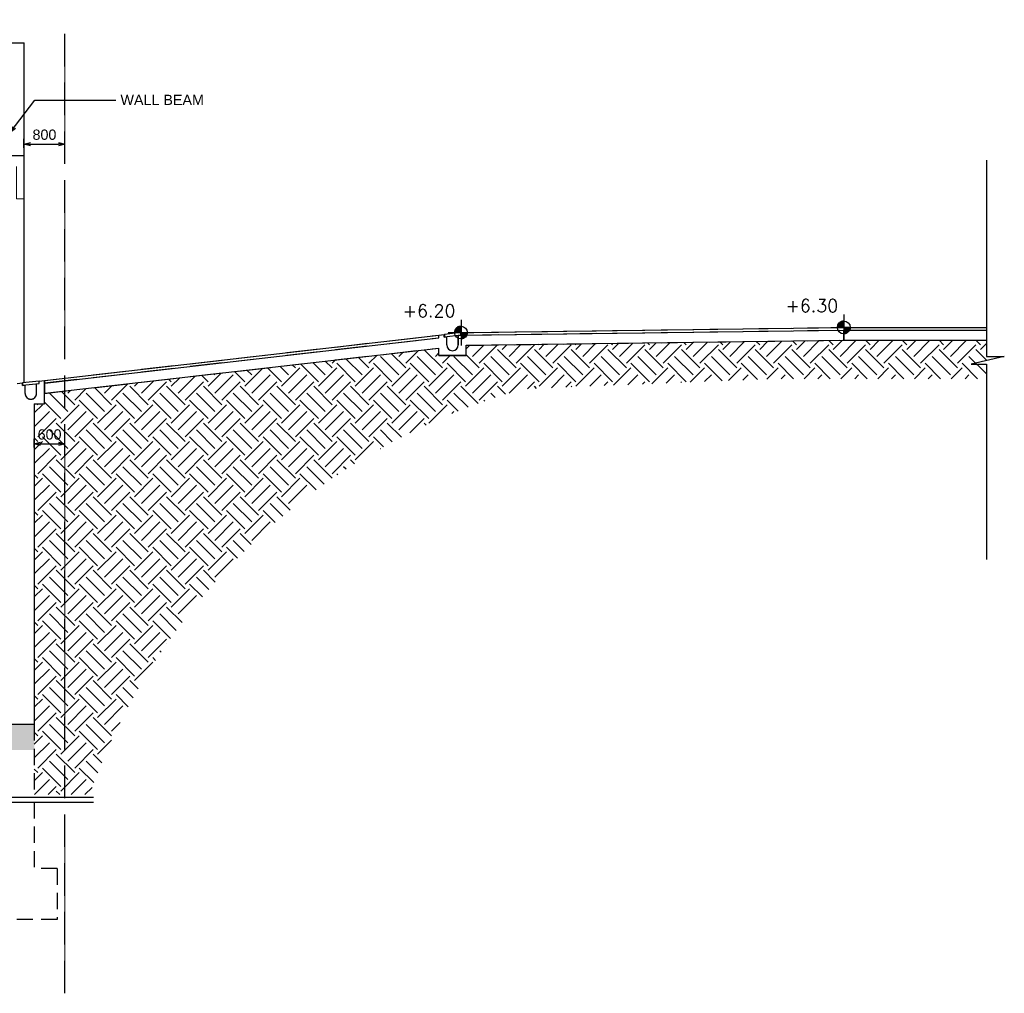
# Model space of a CAD drawing. Header units: millimetres. Extents: x 113048 to 489828, y -130780 to 23393.
# Tile 55 of 98: x 216591 to 235823, y -70664 to -51654. Entities that reach past the tile are written whole.
import ezdxf

# ---------------------------------------------------------------- set-up
doc = ezdxf.new("R2010")
doc.units = ezdxf.units.MM
doc.header["$LTSCALE"] = 100
for name, pattern in [('Center', [40, 10, -5, 20, -5]), ('Hidden', [9.525, 6.35, -3.175]), ('PHANTOM', [63.5, 31.75, -6.35, 6.35, -6.35, 6.35, -6.35])]:
    doc.linetypes.add(name, pattern=pattern)
for name, color, linetype in [('+C-160', 160, 'Hidden'), ('DLN030_2', 1, 'Continuous'), ('DLN040__', 7, 'Continuous'), ('DLN280__', 3, 'Continuous'), ('HATCH', 8, 'Continuous'), ('INTWALL', 7, 'Continuous'), ('LEVEL', 7, 'Continuous'), ('METAL', 6, 'Continuous')]:
    doc.layers.add(name, color=color, linetype=linetype)
doc.layers.add('A-ANNO-NPLT', color=5, linetype='Center', lineweight=9)
doc.styles.add('romans', font='romans.shx')
doc.styles.add('Swis721tBT', font='swissl.ttf')
doc.styles.add('SWISS MD BT', font='swiss.ttf')
doc.dimstyles.new('INTDIM', dxfattribs={"dimtxt": 200, "dimasz": 125, "dimexe": 100, "dimexo": 150, "dimgap": 80, "dimtad": 1, "dimdec": 0, "dimzin": 9, "dimdsep": 46, "dimtxsty": 'Swis721tBT', "dimblk": 'OPEN30', "dimcen": -125, "dimclrd": 256, "dimclre": 256, "dimclrt": 2, "dimaunit": 1, "dimadec": 1, "dimazin": 0, "dimtfac": 0.444444, "dimtdec": 0, "dimtix": 1, "dimtmove": 2, "dimatfit": 3, "dimldrblk": 'OPEN30', "dimfxl": 0, "dimtolj": 1, "dimlwd": -1, "dimlwe": -1, "dimarcsym": 0})

# ---------------------------------------------------------------- blocks, each defined once
blk = doc.blocks.new('_Open30')
at = {"color": 0, "linetype": 'ByBlock', "lineweight": -2}
for p, q in [((-1, 0.27), (0, 0)), ((0, 0), (-1, -0.27)), ((0, 0), (-1, 0))]:
    blk.add_line(p, q, dxfattribs=at)
blk = doc.blocks.new('*D170')
at = {"layer": 'Defpoints', "color": 0}
for p in [(217475, -54083), (216675, -54304), (217475, -54304)]:
    blk.add_point(p, dxfattribs=at)
at = {"layer": 'DLN030_2'}
for p, q in [((216675, -54154), (216675, -53983)), ((217475, -54154), (217475, -53983)), ((216800, -54083), (217350, -54083))]:
    blk.add_line(p, q, dxfattribs=at)
at = {"layer": 'DLN030_2', "xscale": 125, "yscale": 125, "zscale": 125, "rotation": 180}
blk.add_blockref('_Open30', (216675, -54083), dxfattribs=at)
at = {"layer": 'DLN030_2', "xscale": 125, "yscale": 125, "zscale": 125}
blk.add_blockref('_Open30', (217475, -54083), dxfattribs=at)
at = {"layer": 'DLN030_2', "color": 2, "insert": (217075, -53901), "char_height": 200, "attachment_point": 5, "style": 'Swis721tBT'}
blk.add_mtext('\\A1;800', dxfattribs=at)
blk = doc.blocks.new('*D169')
at = {"layer": 'Defpoints', "color": 0}
for p in [(217475, -59936), (216875, -60156), (217475, -60156)]:
    blk.add_point(p, dxfattribs=at)
at = {"layer": 'DLN030_2'}
for p, q in [((216875, -60006), (216875, -59836)), ((217000, -59936), (217350, -59936)), ((217475, -60006), (217475, -59836))]:
    blk.add_line(p, q, dxfattribs=at)
at = {"layer": 'DLN030_2', "xscale": 125, "yscale": 125, "zscale": 125, "rotation": 180}
blk.add_blockref('_Open30', (216875, -59936), dxfattribs=at)
at = {"layer": 'DLN030_2', "xscale": 125, "yscale": 125, "zscale": 125}
blk.add_blockref('_Open30', (217475, -59936), dxfattribs=at)
at = {"layer": 'DLN030_2', "color": 2, "insert": (217175, -59753), "char_height": 200, "attachment_point": 5, "style": 'Swis721tBT'}
blk.add_mtext('\\A1;600', dxfattribs=at)
blk = doc.blocks.new('*X4')
at = {"color": 0}
for p, q in [((45956, 42700), (46156, 42700)), ((45956, 42694), (46156, 42694)), ((45957, 42688), (46156, 42688)), ((45957, 42681), (46156, 42681)), ((45958, 42675), (46156, 42675)), ((45959, 42669), (46156, 42669)), ((45960, 42662), (46156, 42662)), ((45962, 42656), (46156, 42656)), ((45964, 42650), (46156, 42650)), ((45965, 42644), (46156, 42644)), ((45968, 42638), (46156, 42638)), ((45970, 42631), (46156, 42631)), ((45973, 42625), (46156, 42625)), ((45975, 42619), (46156, 42619)), ((45978, 42612), (46156, 42612)), ((45982, 42606), (46156, 42606)), ((45986, 42600), (46156, 42600)), ((45990, 42594), (46156, 42594)), ((45994, 42588), (46156, 42588)), ((45999, 42581), (46156, 42581)), ((46004, 42575), (46156, 42575)), ((46009, 42569), (46156, 42569)), ((46015, 42562), (46156, 42562)), ((46022, 42556), (46156, 42556)), ((46029, 42550), (46156, 42550)), ((46037, 42544), (46156, 42544)), ((46047, 42538), (46156, 42538)), ((46057, 42531), (46156, 42531)), ((46069, 42525), (46156, 42525)), ((46083, 42519), (46156, 42519)), ((46102, 42512), (46156, 42512)), ((46133, 42506), (46156, 42506))]:
    blk.add_line(p, q, dxfattribs=at)
blk = doc.blocks.new('*X3')
at = {"color": 0}
for p, q in [((46156, 42900), (46200, 42900)), ((46156, 42894), (46222, 42894)), ((46156, 42888), (46238, 42888)), ((46156, 42881), (46250, 42881)), ((46156, 42875), (46261, 42875)), ((46156, 42869), (46271, 42869)), ((46156, 42862), (46279, 42862)), ((46156, 42856), (46287, 42856)), ((46156, 42850), (46294, 42850)), ((46156, 42844), (46300, 42844)), ((46156, 42838), (46306, 42838)), ((46156, 42831), (46311, 42831)), ((46156, 42825), (46316, 42825)), ((46156, 42819), (46320, 42819)), ((46156, 42812), (46324, 42812)), ((46156, 42806), (46328, 42806)), ((46156, 42800), (46332, 42800)), ((46156, 42794), (46335, 42794)), ((46156, 42788), (46338, 42788)), ((46156, 42781), (46341, 42781)), ((46156, 42775), (46343, 42775)), ((46156, 42769), (46345, 42769)), ((46156, 42762), (46347, 42762)), ((46156, 42756), (46349, 42756)), ((46156, 42750), (46351, 42750)), ((46156, 42744), (46352, 42744)), ((46156, 42738), (46353, 42738)), ((46156, 42731), (46354, 42731)), ((46156, 42725), (46355, 42725)), ((46156, 42719), (46355, 42719)), ((46156, 42712), (46356, 42712)), ((46156, 42706), (46356, 42706))]:
    blk.add_line(p, q, dxfattribs=at)
blk = doc.blocks.new('ELFIN')
at = {"layer": 'LEVEL'}
for p, q in [((0, 0.5), (0, 0)), ((0, 0), (-0.5, 0)), ((0, 0), (0, -0.5)), ((0.5, 0), (0, 0))]:
    blk.add_line(p, q, dxfattribs=at)
for start, end in [(90, 180), (180, 270), (0, 90), (270, 0)]:
    blk.add_arc((0, 0), 0.25, start, end, dxfattribs=at)
at = {"layer": 'LEVEL', "xscale": 0.00125, "yscale": 0.00125, "zscale": 0.00125}
for name in ['*X3', '*X4']:
    blk.add_blockref(name, (-57.695, -53.381), dxfattribs=at)
at = {"layer": 'LEVEL', "style": 'romans'}
blk.add_attdef('ELFIN', (0.254, 0.347), '', height=0.5, dxfattribs=at)
blk = doc.blocks.new('A$C713849A3')
at = {"layer": '+C-160'}
for p, q in [((-40705, 27116, -1), (-40705, 46125, -1)), ((-42105, 45676, -1), (-41505, 45676, -1)), ((-41505, 43476, -1), (-41505, 45676, -1)), ((-46255, 43476, -1), (-41505, 43476, -2)), ((-41505, 39036, -1), (-41505, 43476, -1)), ((-32970, 40016, -1), (-32870, 40018, -1)), ((-32970, 39966, -1), (-32970, 40016, -1)), ((-32870, 40018, -1), (-25494, 40116, -1)), ((-32870, 39968, -1), (-25493, 40066, -1)), ((-32870, 39968, -1), (-32870, 40018, -1)), ((-25494, 40116, -1), (-22706, 40116, -1)), ((-25493, 40066, -1), (-22706, 40066, -1)), ((-25492, 39866, -1), (-25493, 40066, -1)), ((-41102, 39082, -1), (-33400, 39967, -1)), ((-41102, 39032, -1), (-33400, 39916, -1)), ((-33400, 39967, -1), (-33300, 39978, -1)), ((-33400, 39916, -1), (-33400, 39967, -1)), ((-33300, 39928, -1), (-33300, 39978, -1)), ((-33300, 39928, -1), (-33247, 39934, -1)), ((-33247, 39774, -1), (-33247, 39934, -1)), ((-33022, 39960, -1), (-32970, 39966, -1)), ((-33022, 39774, -1), (-33022, 39960, -1)), ((-32870, 39767, -1), (-25492, 39866, -1)), ((-25492, 39866, -1), (-22706, 39866, -1)), ((-41102, 38830, -1), (-33400, 39715, -1)), ((-33400, 39572, -1), (-33400, 39715, -1)), ((-32870, 39572, -1), (-32870, 39767, -1)), ((-33400, 39572, -1), (-32870, 39572, -1)), ((-41207, 39070, -1), (-41107, 39082, -1)), ((-41207, 39020, -1), (-41207, 39070, -1)), ((-41107, 38626, -1), (-41107, 39082, -1)), ((-41102, 39032, -1), (-41102, 39082, -1)), ((-41637, 39021, -1), (-41537, 39032, -1)), ((-41537, 38982, -1), (-41537, 39032, -1)), ((-41537, 38982, -1), (-41484, 38988, -1)), ((-41484, 38828, -1), (-41484, 38988, -1)), ((-41259, 39014, -1), (-41207, 39020, -1)), ((-41259, 38828, -1), (-41259, 39014, -1)), ((-41102, 38830, -1), (-41102, 39032, -1)), ((-41305, 38626, -1), (-41305, 32366, -1)), ((-41305, 38626, -1), (-41107, 38626, -1)), ((-41305, 32366, -1), (-42084, 32366, -2))]:
    blk.add_line(p, q, dxfattribs=at)
at = {"layer": '+C-160', "ltscale": 0.5}
for p, q in [((-41305, 32366, -1), (-41305, 30946, -1)), ((-41305, 30846, -1), (-41305, 29554, -1)), ((-40855, 29554, -1), (-41305, 29554, -1)), ((-40855, 29554, -1), (-40855, 28554, -1)), ((-40855, 28554, -1), (-42555, 28554, -1))]:
    blk.add_line(p, q, dxfattribs=at)
at = {"layer": '+C-160', "lineweight": 18, "elevation": -2}
blk.add_lwpolyline([(-41505, 42626), (-41655, 42626), (-41655, 43476), (-41505, 43476)], close=True, dxfattribs=at)
at = {"layer": '+C-160', "elevation": -1}
for points in [[(-33295, 39934), (-32975, 39970), (-32975, 40016), (-33295, 39979)], [(-41532, 38987), (-41212, 39024), (-41212, 39069), (-41532, 39033)]]:
    blk.add_lwpolyline(points, close=True, dxfattribs=at)
at = {"layer": '+C-160'}
blk.add_arc((-41372, 38828, -1), 112, 180, 0, dxfattribs=at)

msp = doc.modelspace()

# ---------------------------------------------------------------- hatches: boundary and pattern name
at = {"layer": 'HATCH'}
h = msp.add_hatch(dxfattribs=at)
h.set_pattern_fill('EARTH', color=256, scale=80, angle=45)
h.set_pattern_definition([(45, (132172.5, 4139), (3e-09, 718.4205), [508, -508]), (45, (132037.8, 4273.7), (3e-09, 718.4205), [508, -508]), (45, (131903.1, 4408.4), (3e-09, 718.4205), [508, -508]), (135, (131903.1, 4498.2), (-718.4205, 3e-09), [508, -508]), (135, (132037.8, 4632.9), (-718.4205, 3e-09), [508, -508]), (135, (132172.5, 4767.6), (-718.4205, 3e-09), [508, -508])])
edge = h.paths.add_edge_path()
edge.add_line((216875.5, -59153.6), (217074.1, -59153.6))
edge.add_line((217074.1, -59153.6), (217074.1, -58949.9))
edge.add_line((217074.1, -58949.9), (224781, -58064.6))
edge.add_line((224781, -58064.6), (224781, -58207.5))
edge.add_line((224781, -58207.5), (225311, -58207.5))
edge.add_line((225311, -58207.5), (225311, -58012.2))
edge.add_line((225311, -58012.2), (232689, -57913.5))
edge.add_line((232689, -57913.5), (235475.1, -57913.5))
edge.add_line((235475.1, -57913.5), (235473, -58663.5))
edge.add_line((235473, -58663.5), (231408.1, -58663.4))
edge.add_line((231408.1, -58663.4), (228082.5, -58796.4))
edge.add_line((228082.5, -58796.4), (226433, -58862.4))
edge.add_arc((229853, -71021.1), 12630.6, 105.71023, 160.39753)
edge.add_line((217954.5, -66783.7), (216875.5, -66783.7))
edge.add_line((216875.5, -66783.7), (216875.5, -59153.6))
h = msp.add_hatch(dxfattribs=at)
h.set_pattern_fill('EARTH', color=256, scale=80, angle=-86.3502)
h.set_pattern_definition([(45, (30725.5, -49340.97), (-4e-07, 718.4205), [508, -508]), (45, (30590.8, -49206.27), (-4e-07, 718.4205), [508, -508]), (45, (30456.1, -49071.56), (-4e-07, 718.4205), [508, -508]), (135, (30456.1, -48981.76), (-718.4205, -4e-07), [508, -508]), (135, (30590.8, -48847.06), (-718.4205, -4e-07), [508, -508]), (135, (30725.5, -48712.35), (-718.4205, -4e-07), [508, -508])])
h.paths.add_polyline_path([(216875.9, -65413.5), (216075.9, -65413.5), (216075.9, -65113.5), (212275.5, -65113.5), (212275.5, -65413.5), (211075.5, -65413.5), (211075.5, -65113.5), (208175.5, -65113.5), (208175.5, -65413.5), (207675.5, -65413.5), (207675.5, -65113.5), (204425.5, -65113.5), (204425.5, -65413.5), (203925.5, -65413.5), (203925.5, -65113.5), (200325.5, -65113.5), (200325.5, -65413.5), (199825.5, -65413.5), (199825.5, -65113.5), (196225.5, -65113.5), (196225.5, -65413.5), (195725.5, -65413.5), (195725.5, -65113.5), (192125.5, -65113.5), (192125.5, -65413.5), (191625.5, -65413.5), (191625.5, -65113.5), (188025.5, -65113.5), (188025.5, -65413.5), (187525.5, -65413.5), (187525.5, -65113.5), (183925.5, -65113.5), (183925.5, -65413.5), (183425.5, -65413.5), (183425.5, -65113.5), (179825.5, -65113.5), (179825.5, -65413.5), (179325.9, -65413.5), (179325.9, -65113.5), (175075.9, -65113.5), (175075.9, -65413.5), (174575.9, -65413.5), (174575.9, -65113.5), (170325.9, -65113.5), (170325.9, -65413.5), (169825.9, -65413.5), (169825.9, -65113.5), (166225.5, -65113.5), (166225.5, -65413.5), (165725.5, -65413.5), (165725.5, -65113.5), (162125.5, -65113.5), (162125.5, -65413.5), (161625.5, -65413.5), (161625.5, -65113.5), (157375.5, -65113.5), (157375.5, -65413.5), (156875.5, -65413.5), (156875.5, -65113.5), (152625.5, -65113.5), (152625.5, -65413.5), (152125.5, -65413.5), (152125.5, -65113.5), (148875.7, -65113.5), (148875.7, -65413.5), (148375.7, -65413.5), (148375.7, -65113.5), (145475.5, -65113.5), (145475.5, -65413.5), (144275.5, -65413.5), (144275.5, -65113.5), (141025.5, -65113.5), (141025.5, -65413.5), (140525.5, -65413.5), (140525.5, -65113.5), (137075.5, -65113.5), (137075.5, -65413.5), (136275.5, -65413.5), (136275.5, -65113.5), (130725.5, -65113.5), (130725.5, -65413.5), (129925.5, -65413.5), (129925.5, -65913.5), (131225.5, -65913.5), (131225.5, -65513.5), (135775.5, -65513.5), (135775.5, -65913.5), (137575.5, -65913.5), (137575.5, -65513.5), (140025.5, -65513.5), (140025.5, -65913.5), (141525.5, -65913.5), (141525.5, -65513.5), (143775.5, -65513.5), (143775.5, -65913.5), (145975.5, -65913.5), (145975.5, -65513.5), (147875.7, -65513.5), (147875.7, -65913.5), (149375.7, -65913.5), (149375.7, -65513.5), (151625.5, -65513.5), (151625.5, -65913.5), (153125.5, -65913.5), (153125.5, -65513.5), (156375.5, -65513.5), (156375.5, -65913.5), (157875.5, -65913.5), (157875.5, -65513.5), (161125.5, -65513.5), (161125.5, -65913.5), (162625.5, -65913.5), (162625.5, -65513.5), (165225.5, -65513.5), (165225.5, -65913.5), (166725.5, -65913.5), (166725.5, -65513.5), (169325.9, -65513.5), (169325.9, -65913.5), (170825.9, -65913.5), (170825.9, -65513.5), (174075.9, -65513.5), (174075.9, -65913.5), (175575.9, -65913.5), (175575.9, -65513.5), (178825.5, -65513.5), (178825.5, -65913.5), (180325.5, -65913.5), (180325.5, -65513.5), (182925.5, -65513.5), (182925.5, -65913.5), (184425.5, -65913.5), (184425.5, -65513.5), (187025.5, -65513.5), (187025.5, -65913.5), (188525.5, -65913.5), (188525.5, -65513.5), (191125.5, -65513.5), (191125.5, -65913.5), (192625.5, -65913.5), (192625.5, -65513.5), (195225.5, -65513.5), (195225.5, -65913.5), (196725.5, -65913.5), (196725.5, -65513.5), (199325.5, -65513.5), (199325.5, -65913.5), (200825.5, -65913.5), (200825.5, -65513.5), (203425.5, -65513.5), (203425.5, -65913.5), (204925.5, -65913.5), (204925.5, -65513.5), (207175.5, -65513.5), (207175.5, -65913.5), (208675.5, -65913.5), (208675.5, -65513.5), (210575.5, -65513.5), (210575.5, -65913.5), (212775.5, -65913.5), (212775.5, -65513.5), (215626.2, -65513.5), (215626.2, -65913.5), (216875.9, -65913.5)])

# ---------------------------------------------------------------- linework, layer by layer
at = {"layer": 'A-ANNO-NPLT', "color": 3, "linetype": 'PHANTOM'}
msp.add_line((217475.5, -70663.8), (217475.5, -51654.5), dxfattribs=at)
at = {"layer": 'DLN280__'}
for p, q in [((216075.5, -52103.5), (216675.5, -52103.5)), ((216675.5, -54303.5), (216675.5, -52103.5)), ((211925.5, -54303.5), (216675.5, -54303.5, -0.1)), ((217079.1, -58748), (224781, -57863.2)), ((224781, -57812.9), (224881, -57801.4)), ((224781, -57863.2), (224781, -57812.9)), ((224881, -57851.8), (224881, -57801.4)), ((224881, -57851.8), (224933.5, -57845.7)), ((224933.5, -58005.5), (224933.5, -57845.7)), ((225158.5, -57819.9), (225211, -57813.9)), ((225158.5, -58005.5), (225158.5, -57819.9)), ((225211, -57763.5), (225311, -57762.2)), ((225211, -57813.9), (225211, -57763.5)), ((225311, -57812.2), (232687.7, -57713.5)), ((225311, -57812.2), (225311, -57762.2)), ((232687.7, -57713.5), (235475.1, -57713.5)), ((232689, -57913.5), (232687.7, -57713.5)), ((217079.1, -58949.3), (224781, -58064.6)), ((224781, -58207.5), (224781, -58064.6)), ((225311, -58012.2), (232689, -57913.5)), ((225311, -58207.5), (225311, -58012.2)), ((232689, -57913.5), (235475.1, -57913.5)), ((224781, -58207.5), (225311, -58207.5)), ((216544.1, -58759.1), (216644.1, -58747.6)), ((216644.1, -58797.9), (216644.1, -58747.6)), ((216644.1, -58797.9), (216696.6, -58791.9)), ((216696.6, -58951.6), (216696.6, -58791.9)), ((216921.6, -58766.1), (216974.1, -58760)), ((216921.6, -58951.6), (216921.6, -58766.1)), ((216974.1, -58709.7), (217074.1, -58698.2)), ((216974.1, -58760), (216974.1, -58709.7)), ((217074.1, -59153.6), (217074.1, -58698.2)), ((217079.1, -58949.3), (217079.1, -58748)), ((216875.5, -59153.6), (216875.5, -65413.5)), ((216875.5, -59153.6), (217074.1, -59153.6)), ((216875.5, -65413.5, 0), (216097.3, -65413.5, -0.1))]:
    msp.add_line(p, q, dxfattribs=at)
at = {"layer": 'DLN280__', "color": 1}
msp.add_line((216675.5, -58744), (216675.5, -54303.5), dxfattribs=at)
at = {"layer": 'DLN280__', "color": 8, "linetype": 'Hidden', "ltscale": 0.5}
for p, q in [((216875.5, -65413.5, 0), (216875.9, -66833.7)), ((216875.9, -66933.7), (216875.9, -68225.9)), ((217325.9, -68225.9), (216875.9, -68225.9)), ((217325.9, -68225.9), (217325.9, -69225.9)), ((217325.9, -69225.9), (215625.9, -69225.9))]:
    msp.add_line(p, q, dxfattribs=at)
at = {"layer": 'DLN280__'}
for centre in [(225046, -58005.5), (216809.1, -58951.6)]:
    msp.add_arc(centre, 112.5, 180, 0, dxfattribs=at)
at = {"layer": 'INTWALL', "color": 1}
for p, q in [((225311, -57762.2), (232687.3, -57663.5)), ((232687.3, -57663.5), (235475.1, -57663.5)), ((217079.1, -58697.6), (224781, -57812.9)), ((217079.1, -58748), (217079.1, -58697.6))]:
    msp.add_line(p, q, dxfattribs=at)
at = {"layer": 'LEVEL', "color": 1}
for p, q in [((235475.1, -54396.9), (235475.1, -58232.2)), ((235475.1, -58382.2), (235475.1, -62197.1)), ((171448.7, -66833.7), (217854.5, -66833.7)), ((207987.3, -66833.7), (218031.4, -66833.7)), ((171448.7, -66933.7), (217854.5, -66933.7)), ((207987.3, -66933.7), (218031.4, -66933.7))]:
    msp.add_line(p, q, dxfattribs=at)
at = {"layer": 'LEVEL', "color": 3}
for p, q in [((235822.9, -58232.2), (235172.9, -58382.2)), ((235475.1, -58232.2), (235822.9, -58232.2)), ((235172.9, -58382.2), (235475.1, -58382.2))]:
    msp.add_line(p, q, dxfattribs=at)
at = {"layer": 'METAL'}
for points in [[(224886, -57846.2), (225206, -57809.4), (225206, -57764.1), (224886, -57800.9)], [(216649.1, -58792.3), (216969.1, -58755.6), (216969.1, -58710.3), (216649.1, -58747)]]:
    msp.add_lwpolyline(points, close=True, dxfattribs=at)

# ---------------------------------------------------------------- block references
at = {"layer": '+C-160'}
msp.add_blockref('A$C713849A3', (258181, -97779.7, 1.4), dxfattribs=at)
at = {"layer": 'LEVEL'}
ref = msp.add_blockref('ELFIN', (232687.3, -57663.5), dxfattribs=dict(at, xscale=-499.9999999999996, yscale=499.9999999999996, zscale=499.9999999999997, rotation=359.9999999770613))
ref.add_attrib('ELFIN', '+6.30', (231550.4, -57364.2), dxfattribs={"height": 250, "style": 'romans'})
ref = msp.add_blockref('ELFIN', (225211, -57763.5), dxfattribs=dict(at, xscale=-499.9999999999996, yscale=499.9999999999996, zscale=499.9999999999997, rotation=359.9999999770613))
ref.add_attrib('ELFIN', '+6.20', (224074, -57464.2), dxfattribs={"height": 250, "style": 'romans'})

# ---------------------------------------------------------------- texts
at = {"layer": 'DLN040__', "insert": (218559.6, -53119.6, 0.1), "char_height": 200, "width": 1990.64, "attachment_point": 1, "style": 'SWISS MD BT'}
msp.add_mtext('WALL BEAM', dxfattribs=at)

# ---------------------------------------------------------------- dimensions: what is measured, and where the dimension line sits
at = {"layer": 'DLN030_2'}
for base, p1, p2, picture, middle in [((217475.5, -54083.3), (216675.5, -54303.5), (217475.5, -54303.5), '*D170', (217075.5, -53900.5)), ((217475.5, -59935.7), (216875.5, -60156), (217475.5, -60156), '*D169', (217175.5, -59753))]:
    dim = msp.add_linear_dim(base=base, p1=p1, p2=p2, dimstyle='INTDIM', dxfattribs=at)
    dim.commit()
    dim.dimension.update_dxf_attribs({"geometry": picture, "text_midpoint": middle})

# ---------------------------------------------------------------- leaders
at = {"layer": 'DLN040__'}
msp.add_leader([(216405.9, -53859.5, 0.1), (216888.2, -53224.8, 0.1), (218467.4, -53224.8, 0.1)], dimstyle='INTDIM', override={"dimtad": 0, "dimclrd": 1}, dxfattribs=at)

doc.saveas('drawing.dxf')
